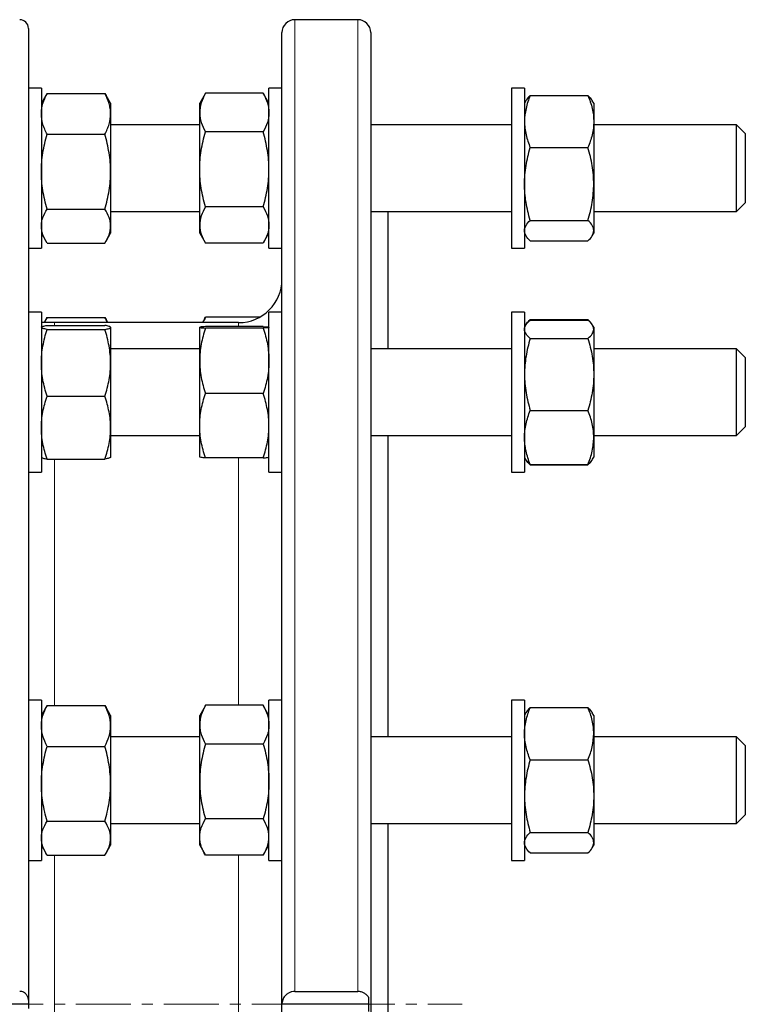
# Model space of a CAD drawing. Header units: millimetres. Extents: x 108 to 1084, y 38 to 949.
# Tile 9 of 9: x 916 to 1084, y 707 to 935. Entities that reach past the tile are written whole.
import ezdxf

# ---------------------------------------------------------------- set-up
doc = ezdxf.new("R2010")
doc.units = ezdxf.units.MM
doc.linetypes.add('CENTERX2', pattern=[20.32, 12.7, -2.54, 2.54, -2.54])
doc.layers.add('FORMAT', color=7, linetype='Continuous')

msp = doc.modelspace()

# ---------------------------------------------------------------- linework, layer by layer
at = {"color": 7, "linetype": 'Continuous', "lineweight": 25}
for p, q in [((994.07, 934.51), (979.57, 934.51)), ((918.01, 932.51), (918.01, 708)), ((976.57, 707.01), (976.57, 931.51)), ((997.07, 931.51), (997.07, 707.01)), ((921.01, 918.69), (918.01, 918.69)), ((921.01, 918.69), (921.01, 881.69)), ((922.06, 917.01), (921.01, 915.19)), ((922.35, 917.49), (922.06, 917.01)), ((922.35, 917.49), (935.67, 917.49)), ((935.67, 917.49), (935.95, 917.01)), ((937.01, 915.19), (935.96, 917.01)), ((958.81, 917.34), (957.57, 915.19)), ((958.82, 917.33), (958.91, 917.51)), ((972.23, 917.51), (958.91, 917.51)), ((972.33, 917.33), (972.23, 917.51)), ((973.57, 915.19), (972.33, 917.34)), ((976.57, 918.69), (973.57, 918.69)), ((973.57, 881.69), (973.57, 918.69)), ((1032.57, 918.69), (1029.57, 918.69)), ((1029.57, 918.69), (1029.57, 881.69)), ((1032.57, 918.69), (1032.57, 881.69)), ((1033.91, 916.99), (1047.23, 916.99)), ((937.01, 915.19), (937.01, 912.76)), ((957.57, 913.04), (957.57, 915.19)), ((1032.92, 915.79), (1032.57, 915.19)), ((1048.57, 915.19), (1048.23, 915.79)), ((1048.57, 915.19), (1048.57, 910.97)), ((937.01, 912.76), (937.01, 899.38)), ((957.57, 899.92), (957.57, 913.04)), ((957.57, 910.19), (937.01, 910.19)), ((1029.57, 910.19), (997.07, 910.19)), ((1048.57, 910.97), (1048.57, 896.54)), ((1081.57, 910.19), (1048.57, 910.19)), ((1083.57, 908.19), (1081.57, 910.19)), ((1081.57, 895.48), (1081.57, 910.19)), ((922.35, 908.03), (935.67, 908.03)), ((972.23, 908.57), (958.91, 908.57)), ((1083.57, 908.19), (1083.57, 896.42)), ((1033.91, 904.94), (1047.23, 904.94)), ((937.01, 899.38), (937.01, 886.81)), ((957.57, 887.07), (957.57, 899.92)), ((1048.57, 896.54), (1048.57, 885.77)), ((1083.57, 896.42), (1083.57, 892.19)), ((1081.57, 890.19), (1081.57, 895.48)), ((1081.57, 890.19), (1083.57, 892.19)), ((922.35, 890.73), (935.67, 890.73)), ((937.01, 890.19), (957.57, 890.19)), ((972.23, 891.26), (958.91, 891.26)), ((997.07, 890.19), (1029.57, 890.19)), ((1001.07, 858.43), (1001.07, 890.19)), ((1048.57, 890.19), (1081.57, 890.19)), ((1033.91, 888.14), (1047.23, 888.14)), ((921.01, 885.19), (922.06, 883.37)), ((935.96, 883.37), (937.01, 885.19)), ((937.01, 886.81), (937.01, 885.19)), ((957.57, 885.19), (957.57, 887.07)), ((957.57, 885.19), (958.81, 883.05)), ((972.33, 883.05), (973.57, 885.19)), ((1032.57, 885.19), (1032.92, 884.59)), ((1048.23, 884.59), (1048.57, 885.19)), ((1048.57, 885.77), (1048.57, 885.19)), ((922.35, 882.9), (935.67, 882.9)), ((972.23, 882.87), (958.91, 882.87)), ((1033.91, 883.39), (1047.23, 883.39)), ((918.01, 881.69), (921.01, 881.69)), ((973.57, 881.69), (976.57, 881.69)), ((1029.57, 881.69), (1032.57, 881.69)), ((921.01, 866.93), (918.01, 866.93)), ((921.01, 866.93), (921.01, 829.93)), ((976.57, 866.93), (973.57, 866.93)), ((973.57, 829.93), (973.57, 866.93)), ((1032.57, 866.93), (1029.57, 866.93)), ((1029.57, 866.93), (1029.57, 865.02)), ((1032.57, 866.93), (1032.57, 865.02)), ((924.07, 864.51), (921.01, 864.51)), ((922.06, 865.25), (921.63, 864.51)), ((922.35, 865.72), (922.06, 865.25)), ((922.35, 865.72), (935.67, 865.72)), ((966.57, 864.51), (924.07, 864.51)), ((935.67, 865.72), (935.96, 865.25)), ((936.39, 864.51), (935.96, 865.25)), ((958.81, 865.57), (958.19, 864.51)), ((958.82, 865.57), (958.91, 865.75)), ((971.39, 865.75), (958.91, 865.75)), ((1029.57, 865.02), (1029.57, 829.93)), ((1032.57, 865.02), (1032.57, 829.93)), ((1033.83, 865.01), (1033.91, 865.23)), ((1033.91, 865.23), (1047.23, 865.23)), ((1033.91, 865.08), (1047.23, 865.08)), ((1047.31, 865.01), (1047.23, 865.23)), ((921.02, 863.45), (921.01, 863.43)), ((922.35, 863.88), (935.67, 863.88)), ((922.35, 862.94), (935.67, 862.94)), ((937.01, 863.43), (937, 863.45)), ((937.01, 863.43), (937.01, 863.41)), ((937.01, 863.41), (937.01, 855.21)), ((957.57, 855.69), (957.57, 863.43)), ((972.23, 863.59), (958.91, 863.59)), ((972.23, 863.27), (958.91, 863.27)), ((1032.84, 863.9), (1032.57, 863.43)), ((1048.57, 863.43), (1048.3, 863.9)), ((1048.57, 863.43), (1048.57, 862.98)), ((1048.57, 862.98), (1048.57, 852.54)), ((1033.91, 860.87), (1047.23, 860.87)), ((957.57, 858.43), (937.01, 858.43)), ((1029.57, 858.43), (997.07, 858.43)), ((1081.57, 858.43), (1048.57, 858.43)), ((1083.57, 856.43), (1081.57, 858.43)), ((1081.57, 839.94), (1081.57, 858.43)), ((957.57, 840.69), (957.57, 855.69)), ((1083.57, 856.43), (1083.57, 841.63)), ((937.01, 855.21), (937.01, 840.23)), ((1048.57, 852.54), (1048.57, 837.99)), ((922.35, 847.49), (935.67, 847.49)), ((972.23, 848.11), (958.91, 848.11)), ((1033.91, 844.21), (1047.23, 844.21)), ((937.01, 840.23), (937.01, 833.43)), ((957.57, 833.43), (957.57, 840.69)), ((1081.57, 838.43), (1083.57, 840.43)), ((1081.57, 838.43), (1081.57, 839.94)), ((1083.57, 841.63), (1083.57, 840.43)), ((937.01, 838.43), (957.57, 838.43)), ((997.07, 838.43), (1029.57, 838.43)), ((1001.07, 768.77), (1001.07, 838.43)), ((1048.57, 838.43), (1081.57, 838.43)), ((1048.57, 837.99), (1048.57, 833.43)), ((921.01, 833.43), (921.02, 833.4)), ((922.35, 832.98), (935.67, 832.98)), ((937, 833.4), (937.01, 833.43)), ((972.23, 833.27), (958.91, 833.27)), ((1032.57, 833.43), (1032.84, 832.96)), ((1032.84, 832.96), (1032.92, 832.83)), ((1048.22, 832.83), (1048.3, 832.96)), ((1048.3, 832.96), (1048.57, 833.43)), ((1033.91, 831.77), (1047.23, 831.77)), ((1033.91, 831.63), (1047.23, 831.63)), ((918.01, 829.93), (921.01, 829.93)), ((973.57, 829.93), (976.57, 829.93)), ((1029.57, 829.93), (1032.57, 829.93)), ((921.01, 777.27), (918.01, 777.27)), ((921.01, 777.27), (921.01, 740.27)), ((922.35, 776.07), (922.06, 775.59)), ((922.35, 776.07), (935.67, 776.07)), ((935.67, 776.07), (935.95, 775.59)), ((958.81, 775.91), (957.57, 773.77)), ((958.81, 775.91), (958.91, 776.09)), ((972.23, 776.09), (958.91, 776.09)), ((972.33, 775.91), (972.23, 776.09)), ((973.57, 773.77), (972.33, 775.91)), ((976.57, 777.27), (973.57, 777.27)), ((973.57, 776.07), (973.57, 777.27)), ((973.57, 740.27), (973.57, 776.07)), ((1032.57, 777.27), (1029.57, 777.27)), ((1029.57, 777.27), (1029.57, 769.04)), ((1032.57, 777.27), (1032.57, 769.04)), ((922.06, 775.59), (921.01, 773.77)), ((937.01, 773.77), (935.96, 775.59)), ((937.01, 773.77), (937.01, 771.34)), ((957.57, 771.62), (957.57, 773.77)), ((1032.92, 774.37), (1032.57, 773.77)), ((1033.91, 775.57), (1047.23, 775.57)), ((1048.57, 773.77), (1048.23, 774.37)), ((1048.57, 773.77), (1048.57, 769.55)), ((937.01, 771.34), (937.01, 757.96)), ((957.57, 758.49), (957.57, 771.62)), ((1029.57, 769.04), (1029.57, 740.27)), ((1032.57, 769.04), (1032.57, 740.27)), ((1048.57, 769.55), (1048.57, 755.12)), ((957.57, 768.77), (937.01, 768.77)), ((972.23, 767.15), (958.91, 767.15)), ((1029.57, 768.77), (997.07, 768.77)), ((1081.57, 768.77), (1048.57, 768.77)), ((1083.57, 766.77), (1081.57, 768.77)), ((1081.57, 748.77), (1081.57, 768.77)), ((1083.57, 766.77), (1083.57, 750.77)), ((922.35, 766.6), (935.67, 766.6)), ((1033.91, 763.52), (1047.23, 763.52)), ((937.01, 757.96), (937.01, 745.39)), ((957.57, 745.64), (957.57, 758.49)), ((1048.57, 755.12), (1048.57, 744.35)), ((1081.57, 748.77), (1083.57, 750.77)), ((1083.57, 750.77), (1083.57, 750.77)), ((922.35, 749.31), (935.67, 749.31)), ((937.01, 748.77), (957.57, 748.77)), ((972.23, 749.84), (958.91, 749.84)), ((997.07, 748.77), (1029.57, 748.77)), ((1001.07, 707.01), (1001.07, 748.77)), ((1048.57, 748.77), (1081.57, 748.77)), ((1033.91, 746.72), (1047.23, 746.72)), ((937.01, 745.39), (937.01, 743.77)), ((957.57, 743.77), (957.57, 745.64)), ((1048.57, 744.35), (1048.57, 743.77)), ((921.01, 743.77), (922.06, 741.95)), ((935.96, 741.95), (937.01, 743.77)), ((957.57, 743.77), (958.81, 741.63)), ((972.33, 741.63), (973.57, 743.77)), ((1032.57, 743.77), (1032.92, 743.17)), ((1033.91, 741.97), (1047.23, 741.97)), ((1048.23, 743.17), (1048.57, 743.77)), ((918.01, 740.27), (921.01, 740.27)), ((922.35, 741.48), (935.67, 741.48)), ((972.23, 741.45), (958.91, 741.45)), ((973.57, 740.27), (976.57, 740.27)), ((1029.57, 740.27), (1032.57, 740.27)), ((979.57, 709.99), (994.07, 709.99)), ((918.01, 708), (918.01, 707.01)), ((996.57, 708.66), (996.57, 705.35)), ((918.01, 707.01), (904.01, 707.01)), ((918.01, 707.01), (918.01, 706.01)), ((996.57, 707.01), (976.57, 707.01)), ((976.57, 482.51), (976.57, 707.01)), ((997.07, 707.01), (997.07, 482.51)), ((1001.07, 665.24), (1001.07, 707.01))]:
    msp.add_line(p, q, dxfattribs=at)
at = {"color": 8, "linetype": 'Continuous', "lineweight": 18}
for p, q in [((979.57, 934.51), (979.57, 709.99)), ((994.07, 709.99), (994.07, 934.51)), ((924.07, 864.51), (924.07, 863.88)), ((966.57, 863.59), (966.57, 864.51)), ((924.07, 832.98), (924.07, 776.07)), ((966.57, 776.09), (966.57, 833.27)), ((924.07, 741.48), (924.07, 670.69)), ((966.57, 670.4), (966.57, 741.45))]:
    msp.add_line(p, q, dxfattribs=at)
at = {"color": 7, "linetype": 'Continuous', "lineweight": 25}
for centre, radius, start, end in [((916.01, 932.51), 2, 360, 90), ((979.57, 931.51), 3, 90, 180), ((994.07, 931.51), 3, 0, 90), ((966.57, 874.51), 10, 270, 0)]:
    msp.add_arc(centre, radius, start, end, dxfattribs=at)
for points, knots in [([(921.01, 912.76), (921.01, 913.16), (921.04, 913.56), (921.16, 914.36), (921.26, 914.76), (921.61, 915.95), (921.94, 916.72), (922.35, 917.49)], [0, 0, 0, 0, 0.25, 0.25, 0.5, 0.5, 1, 1, 1, 1]), ([(937.01, 912.76), (937.01, 913.16), (936.98, 913.56), (936.85, 914.36), (936.76, 914.76), (936.41, 915.95), (936.07, 916.72), (935.67, 917.49)], [0, 0, 0, 0, 0.25, 0.25, 0.5, 0.5, 1, 1, 1, 1]), ([(958.91, 917.51), (958.5, 916.78), (958.17, 916.04), (957.7, 914.55), (957.57, 913.8), (957.57, 913.04)], [0, 0, 0, 0, 0.5, 0.5, 1, 1, 1, 1]), ([(972.23, 917.51), (972.64, 916.78), (972.98, 916.04), (973.44, 914.55), (973.57, 913.8), (973.57, 913.04)], [0, 0, 0, 0, 0.5, 0.5, 1, 1, 1, 1]), ([(1033.91, 916.99), (1033.71, 916.5), (1033.52, 916.01), (1033.19, 915.01), (1033.05, 914.51), (1032.7, 913), (1032.57, 911.98), (1032.57, 910.97)], [0, 0, 0, 0, 0.25, 0.25, 0.5, 0.5, 1, 1, 1, 1]), ([(1033.91, 916.99), (1033.78, 916.86), (1033.52, 916.61), (1033.2, 916.22), (1033, 915.95), (1032.93, 915.8), (1032.92, 915.79)], [0, 0, 0, 0, 0.322847, 0.645786, 0.968557, 1, 1, 1, 1]), ([(1047.23, 916.99), (1047.43, 916.5), (1047.62, 916.01), (1047.95, 915.01), (1048.1, 914.51), (1048.45, 913), (1048.57, 911.98), (1048.57, 910.97)], [0, 0, 0, 0, 0.25, 0.25, 0.5, 0.5, 1, 1, 1, 1]), ([(1047.23, 916.99), (1047.36, 916.86), (1047.62, 916.61), (1047.94, 916.22), (1048.15, 915.95), (1048.22, 915.8), (1048.22, 915.79)], [0, 0, 0, 0, 0.322847, 0.645786, 0.968557, 1, 1, 1, 1]), ([(922.35, 908.03), (922.15, 908.41), (921.96, 908.8), (921.63, 909.58), (921.48, 909.98), (921.14, 911.16), (921.01, 911.96), (921.01, 912.76)], [0, 0, 0, 0, 0.25, 0.25, 0.5, 0.5, 1, 1, 1, 1]), ([(935.67, 908.03), (935.87, 908.41), (936.06, 908.8), (936.39, 909.58), (936.53, 909.98), (936.88, 911.16), (937.01, 911.96), (937.01, 912.76)], [0, 0, 0, 0, 0.25, 0.25, 0.5, 0.5, 1, 1, 1, 1]), ([(957.57, 913.04), (957.57, 912.66), (957.6, 912.28), (957.73, 911.53), (957.82, 911.15), (958.17, 910.04), (958.5, 909.3), (958.91, 908.57)], [0, 0, 0, 0, 0.25, 0.25, 0.5, 0.5, 1, 1, 1, 1]), ([(973.57, 913.04), (973.57, 912.66), (973.54, 912.28), (973.42, 911.53), (973.33, 911.15), (972.98, 910.04), (972.64, 909.3), (972.23, 908.57)], [0, 0, 0, 0, 0.25, 0.25, 0.5, 0.5, 1, 1, 1, 1]), ([(1032.57, 910.97), (1032.57, 910.46), (1032.6, 909.95), (1032.73, 908.92), (1032.82, 908.41), (1033.17, 906.9), (1033.51, 905.92), (1033.91, 904.94)], [0, 0, 0, 0, 0.25, 0.25, 0.5, 0.5, 1, 1, 1, 1]), ([(1048.57, 910.97), (1048.57, 910.46), (1048.54, 909.95), (1048.42, 908.92), (1048.32, 908.41), (1047.97, 906.9), (1047.64, 905.92), (1047.23, 904.94)], [0, 0, 0, 0, 0.25, 0.25, 0.5, 0.5, 1, 1, 1, 1]), ([(921.01, 899.38), (921.01, 900.11), (921.04, 900.85), (921.16, 902.31), (921.25, 903.03), (921.6, 905.19), (921.94, 906.62), (922.35, 908.03)], [0, 0, 0, 0, 0.25, 0.25, 0.5, 0.5, 1, 1, 1, 1]), ([(937.01, 899.38), (937.01, 900.11), (936.98, 900.85), (936.86, 902.31), (936.76, 903.03), (936.41, 905.19), (936.08, 906.62), (935.67, 908.03)], [0, 0, 0, 0, 0.25, 0.25, 0.5, 0.5, 1, 1, 1, 1]), ([(957.57, 899.92), (957.57, 900.65), (957.6, 901.38), (957.73, 902.86), (957.82, 903.59), (958.17, 905.76), (958.51, 907.17), (958.91, 908.57)], [0, 0, 0, 0, 0.25, 0.25, 0.5, 0.5, 1, 1, 1, 1]), ([(973.57, 899.92), (973.57, 900.65), (973.54, 901.38), (973.42, 902.86), (973.32, 903.59), (972.97, 905.76), (972.64, 907.17), (972.23, 908.57)], [0, 0, 0, 0, 0.25, 0.25, 0.5, 0.5, 1, 1, 1, 1]), ([(1032.57, 896.54), (1032.57, 897.25), (1032.6, 897.97), (1032.73, 899.39), (1032.82, 900.09), (1033.17, 902.19), (1033.5, 903.57), (1033.91, 904.94)], [0, 0, 0, 0, 0.25, 0.25, 0.5, 0.5, 1, 1, 1, 1]), ([(1048.57, 896.54), (1048.57, 897.25), (1048.54, 897.97), (1048.42, 899.39), (1048.33, 900.09), (1047.98, 902.19), (1047.64, 903.57), (1047.23, 904.94)], [0, 0, 0, 0, 0.25, 0.25, 0.5, 0.5, 1, 1, 1, 1]), ([(922.35, 890.73), (921.94, 892.15), (921.6, 893.57), (921.14, 896.45), (921.01, 897.91), (921.01, 899.38)], [0, 0, 0, 0, 0.5, 0.5, 1, 1, 1, 1]), ([(935.67, 890.73), (936.08, 892.15), (936.42, 893.57), (936.88, 896.45), (937.01, 897.91), (937.01, 899.38)], [0, 0, 0, 0, 0.5, 0.5, 1, 1, 1, 1]), ([(958.91, 891.26), (958.71, 891.96), (958.52, 892.67), (958.19, 894.11), (958.05, 894.83), (957.7, 897), (957.57, 898.45), (957.57, 899.92)], [0, 0, 0, 0, 0.25, 0.25, 0.5, 0.5, 1, 1, 1, 1]), ([(972.23, 891.26), (972.43, 891.96), (972.62, 892.67), (972.95, 894.11), (973.1, 894.83), (973.45, 897), (973.57, 898.45), (973.57, 899.92)], [0, 0, 0, 0, 0.25, 0.25, 0.5, 0.5, 1, 1, 1, 1]), ([(1033.91, 888.14), (1033.5, 889.52), (1033.17, 890.9), (1032.7, 893.7), (1032.57, 895.11), (1032.57, 896.54)], [0, 0, 0, 0, 0.5, 0.5, 1, 1, 1, 1]), ([(1047.23, 888.14), (1047.64, 889.52), (1047.98, 890.9), (1048.44, 893.7), (1048.57, 895.11), (1048.57, 896.54)], [0, 0, 0, 0, 0.5, 0.5, 1, 1, 1, 1]), ([(921.01, 886.81), (921.01, 887.15), (921.04, 887.48), (921.16, 888.14), (921.25, 888.47), (921.6, 889.45), (921.94, 890.09), (922.35, 890.73)], [0, 0, 0, 0, 0.25, 0.25, 0.5, 0.5, 1, 1, 1, 1]), ([(937.01, 886.81), (937.01, 887.15), (936.98, 887.48), (936.86, 888.14), (936.76, 888.47), (936.41, 889.45), (936.08, 890.09), (935.67, 890.73)], [0, 0, 0, 0, 0.25, 0.25, 0.5, 0.5, 1, 1, 1, 1]), ([(958.91, 891.26), (958.5, 890.57), (958.17, 889.88), (957.7, 888.48), (957.57, 887.78), (957.57, 887.07)], [0, 0, 0, 0, 0.5, 0.5, 1, 1, 1, 1]), ([(972.23, 891.26), (972.64, 890.57), (972.98, 889.88), (973.44, 888.48), (973.57, 887.78), (973.57, 887.07)], [0, 0, 0, 0, 0.5, 0.5, 1, 1, 1, 1]), ([(1032.57, 885.77), (1032.57, 885.97), (1032.6, 886.17), (1032.73, 886.57), (1032.82, 886.77), (1033.17, 887.36), (1033.5, 887.75), (1033.91, 888.14)], [0, 0, 0, 0, 0.25, 0.25, 0.5, 0.5, 1, 1, 1, 1]), ([(1048.57, 885.77), (1048.57, 885.97), (1048.54, 886.17), (1048.42, 886.57), (1048.33, 886.77), (1047.98, 887.36), (1047.64, 887.75), (1047.23, 888.14)], [0, 0, 0, 0, 0.25, 0.25, 0.5, 0.5, 1, 1, 1, 1]), ([(922.35, 882.9), (921.94, 883.54), (921.6, 884.18), (921.14, 885.49), (921.01, 886.15), (921.01, 886.81)], [0, 0, 0, 0, 0.5, 0.5, 1, 1, 1, 1]), ([(935.67, 882.9), (936.08, 883.54), (936.42, 884.18), (936.88, 885.49), (937.01, 886.15), (937.01, 886.81)], [0, 0, 0, 0, 0.5, 0.5, 1, 1, 1, 1]), ([(957.57, 887.07), (957.57, 886.71), (957.6, 886.35), (957.73, 885.65), (957.82, 885.29), (958.17, 884.25), (958.5, 883.56), (958.91, 882.87)], [0, 0, 0, 0, 0.25, 0.25, 0.5, 0.5, 1, 1, 1, 1]), ([(973.57, 887.07), (973.57, 886.71), (973.54, 886.35), (973.42, 885.65), (973.33, 885.29), (972.98, 884.25), (972.64, 883.56), (972.23, 882.87)], [0, 0, 0, 0, 0.25, 0.25, 0.5, 0.5, 1, 1, 1, 1]), ([(1033.91, 883.39), (1033.5, 883.78), (1033.17, 884.17), (1032.7, 884.96), (1032.57, 885.36), (1032.57, 885.77)], [0, 0, 0, 0, 0.5, 0.5, 1, 1, 1, 1]), ([(1047.23, 883.39), (1047.64, 883.78), (1047.98, 884.17), (1048.44, 884.96), (1048.57, 885.36), (1048.57, 885.77)], [0, 0, 0, 0, 0.5, 0.5, 1, 1, 1, 1]), ([(921.78, 864.51), (921.79, 864.55), (921.94, 864.96), (922.16, 865.36), (922.35, 865.72)], [0, 0, 0, 0, 0.102913, 1, 1, 1, 1]), ([(936.24, 864.51), (936.22, 864.55), (936.07, 864.96), (935.86, 865.36), (935.67, 865.72)], [0, 0, 0, 0, 0.102913, 1, 1, 1, 1]), ([(958.3, 864.51), (958.37, 864.65), (958.54, 865.07), (958.76, 865.48), (958.91, 865.75)], [0, 0, 0, 0, 0.347709, 1, 1, 1, 1]), ([(1032.57, 862.98), (1032.57, 863.16), (1032.6, 863.34), (1032.73, 863.69), (1032.82, 863.87), (1033.17, 864.39), (1033.5, 864.74), (1033.91, 865.08)], [0, 0, 0, 0, 0.25, 0.25, 0.5, 0.5, 1, 1, 1, 1]), ([(1032.92, 864.03), (1032.99, 864.14), (1033.15, 864.4), (1033.48, 864.8), (1033.77, 865.09), (1033.91, 865.23)], [0, 0, 0, 0, 0.281115, 0.640541, 1, 1, 1, 1]), ([(1048.22, 864.03), (1048.15, 864.14), (1048, 864.4), (1047.66, 864.8), (1047.38, 865.09), (1047.23, 865.23)], [0, 0, 0, 0, 0.281115, 0.640541, 1, 1, 1, 1]), ([(1048.57, 862.98), (1048.57, 863.16), (1048.54, 863.34), (1048.42, 863.69), (1048.33, 863.87), (1047.98, 864.39), (1047.64, 864.74), (1047.23, 865.08)], [0, 0, 0, 0, 0.25, 0.25, 0.5, 0.5, 1, 1, 1, 1]), ([(922.35, 862.94), (921.94, 863.01), (921.6, 863.09), (921.14, 863.25), (921.01, 863.33), (921.01, 863.41)], [0, 0, 0, 0, 0.5, 0.5, 1, 1, 1, 1]), ([(921.01, 855.21), (921.01, 855.87), (921.04, 856.52), (921.16, 857.84), (921.26, 858.49), (921.61, 860.42), (921.94, 861.69), (922.35, 862.94)], [0, 0, 0, 0, 0.25, 0.25, 0.5, 0.5, 1, 1, 1, 1]), ([(921.03, 863.45), (921.04, 863.47), (921.07, 863.52), (921.21, 863.59), (921.44, 863.67), (921.8, 863.77), (922.17, 863.84), (922.35, 863.88)], [0, 0, 0, 0, 0.144324, 0.313679, 0.482946, 0.741448, 1, 1, 1, 1]), ([(937.01, 863.41), (937.01, 863.45), (936.98, 863.49), (936.86, 863.57), (936.76, 863.6), (936.41, 863.72), (936.08, 863.8), (935.67, 863.88)], [0, 0, 0, 0, 0.25, 0.25, 0.5, 0.5, 1, 1, 1, 1]), ([(935.67, 862.94), (936.08, 863.01), (936.42, 863.09), (936.88, 863.25), (937.01, 863.33), (937.01, 863.41)], [0, 0, 0, 0, 0.5, 0.5, 1, 1, 1, 1]), ([(937.01, 855.21), (937.01, 855.87), (936.98, 856.52), (936.85, 857.84), (936.76, 858.49), (936.41, 860.42), (936.07, 861.69), (935.67, 862.94)], [0, 0, 0, 0, 0.25, 0.25, 0.5, 0.5, 1, 1, 1, 1]), ([(958.91, 863.59), (958.5, 863.56), (958.17, 863.53), (957.7, 863.48), (957.57, 863.45), (957.57, 863.43)], [0, 0, 0, 0, 0.5, 0.5, 1, 1, 1, 1]), ([(957.57, 863.43), (957.57, 863.41), (957.6, 863.4), (957.73, 863.37), (957.82, 863.36), (958.17, 863.32), (958.5, 863.29), (958.91, 863.27)], [0, 0, 0, 0, 0.25, 0.25, 0.5, 0.5, 1, 1, 1, 1]), ([(958.91, 863.27), (958.5, 862.03), (958.17, 860.78), (957.7, 858.25), (957.57, 856.98), (957.57, 855.69)], [0, 0, 0, 0, 0.5, 0.5, 1, 1, 1, 1]), ([(972.23, 863.59), (972.64, 863.56), (972.98, 863.53), (973.44, 863.48), (973.57, 863.45), (973.57, 863.43)], [0, 0, 0, 0, 0.5, 0.5, 1, 1, 1, 1]), ([(973.57, 863.43), (973.57, 863.41), (973.54, 863.4), (973.42, 863.37), (973.33, 863.36), (972.98, 863.32), (972.64, 863.29), (972.23, 863.27)], [0, 0, 0, 0, 0.25, 0.25, 0.5, 0.5, 1, 1, 1, 1]), ([(972.23, 863.27), (972.64, 862.03), (972.98, 860.78), (973.44, 858.25), (973.57, 856.98), (973.57, 855.69)], [0, 0, 0, 0, 0.5, 0.5, 1, 1, 1, 1]), ([(1033.91, 860.87), (1033.5, 861.21), (1033.17, 861.56), (1032.7, 862.26), (1032.57, 862.62), (1032.57, 862.98)], [0, 0, 0, 0, 0.5, 0.5, 1, 1, 1, 1]), ([(1047.23, 860.87), (1047.64, 861.21), (1047.98, 861.56), (1048.44, 862.26), (1048.57, 862.62), (1048.57, 862.98)], [0, 0, 0, 0, 0.5, 0.5, 1, 1, 1, 1]), ([(1033.91, 860.87), (1033.71, 860.19), (1033.52, 859.51), (1033.19, 858.13), (1033.05, 857.43), (1032.7, 855.35), (1032.57, 853.95), (1032.57, 852.54)], [0, 0, 0, 0, 0.25, 0.25, 0.5, 0.5, 1, 1, 1, 1]), ([(1047.23, 860.87), (1047.43, 860.19), (1047.62, 859.51), (1047.95, 858.13), (1048.1, 857.43), (1048.45, 855.35), (1048.57, 853.95), (1048.57, 852.54)], [0, 0, 0, 0, 0.25, 0.25, 0.5, 0.5, 1, 1, 1, 1]), ([(957.57, 855.69), (957.57, 855.04), (957.6, 854.4), (957.73, 853.12), (957.82, 852.49), (958.17, 850.59), (958.5, 849.35), (958.91, 848.11)], [0, 0, 0, 0, 0.25, 0.25, 0.5, 0.5, 1, 1, 1, 1]), ([(973.57, 855.69), (973.57, 855.04), (973.54, 854.4), (973.42, 853.12), (973.33, 852.49), (972.98, 850.59), (972.64, 849.35), (972.23, 848.11)], [0, 0, 0, 0, 0.25, 0.25, 0.5, 0.5, 1, 1, 1, 1]), ([(922.35, 847.49), (922.15, 848.12), (921.96, 848.75), (921.63, 850.03), (921.48, 850.68), (921.14, 852.61), (921.01, 853.91), (921.01, 855.21)], [0, 0, 0, 0, 0.25, 0.25, 0.5, 0.5, 1, 1, 1, 1]), ([(935.67, 847.49), (935.87, 848.12), (936.06, 848.75), (936.39, 850.03), (936.53, 850.68), (936.88, 852.61), (937.01, 853.91), (937.01, 855.21)], [0, 0, 0, 0, 0.25, 0.25, 0.5, 0.5, 1, 1, 1, 1]), ([(1032.57, 852.54), (1032.57, 851.84), (1032.6, 851.13), (1032.73, 849.71), (1032.82, 849.01), (1033.17, 846.92), (1033.51, 845.56), (1033.91, 844.21)], [0, 0, 0, 0, 0.25, 0.25, 0.5, 0.5, 1, 1, 1, 1]), ([(1048.57, 852.54), (1048.57, 851.84), (1048.54, 851.13), (1048.42, 849.71), (1048.32, 849.01), (1047.97, 846.92), (1047.64, 845.56), (1047.23, 844.21)], [0, 0, 0, 0, 0.25, 0.25, 0.5, 0.5, 1, 1, 1, 1]), ([(921.01, 840.23), (921.01, 840.85), (921.04, 841.47), (921.16, 842.69), (921.25, 843.3), (921.6, 845.11), (921.94, 846.31), (922.35, 847.49)], [0, 0, 0, 0, 0.25, 0.25, 0.5, 0.5, 1, 1, 1, 1]), ([(937.01, 840.23), (937.01, 840.85), (936.98, 841.47), (936.86, 842.69), (936.76, 843.3), (936.41, 845.11), (936.08, 846.31), (935.67, 847.49)], [0, 0, 0, 0, 0.25, 0.25, 0.5, 0.5, 1, 1, 1, 1]), ([(957.57, 840.69), (957.57, 841.32), (957.6, 841.95), (957.73, 843.21), (957.82, 843.84), (958.17, 845.69), (958.51, 846.91), (958.91, 848.11)], [0, 0, 0, 0, 0.25, 0.25, 0.5, 0.5, 1, 1, 1, 1]), ([(973.57, 840.69), (973.57, 841.32), (973.54, 841.95), (973.42, 843.21), (973.32, 843.84), (972.97, 845.69), (972.64, 846.91), (972.23, 848.11)], [0, 0, 0, 0, 0.25, 0.25, 0.5, 0.5, 1, 1, 1, 1]), ([(1032.57, 837.99), (1032.57, 838.52), (1032.6, 839.05), (1032.73, 840.1), (1032.82, 840.62), (1033.17, 842.17), (1033.5, 843.2), (1033.91, 844.21)], [0, 0, 0, 0, 0.25, 0.25, 0.5, 0.5, 1, 1, 1, 1]), ([(1048.57, 837.99), (1048.57, 838.52), (1048.54, 839.05), (1048.42, 840.1), (1048.33, 840.62), (1047.98, 842.17), (1047.64, 843.2), (1047.23, 844.21)], [0, 0, 0, 0, 0.25, 0.25, 0.5, 0.5, 1, 1, 1, 1]), ([(922.35, 832.98), (921.94, 834.17), (921.6, 835.36), (921.14, 837.78), (921.01, 839), (921.01, 840.23)], [0, 0, 0, 0, 0.5, 0.5, 1, 1, 1, 1]), ([(935.67, 832.98), (936.08, 834.17), (936.42, 835.36), (936.88, 837.78), (937.01, 839), (937.01, 840.23)], [0, 0, 0, 0, 0.5, 0.5, 1, 1, 1, 1]), ([(958.91, 833.27), (958.71, 833.87), (958.52, 834.48), (958.19, 835.71), (958.05, 836.33), (957.7, 838.19), (957.57, 839.44), (957.57, 840.69)], [0, 0, 0, 0, 0.25, 0.25, 0.5, 0.5, 1, 1, 1, 1]), ([(972.23, 833.27), (972.43, 833.87), (972.62, 834.48), (972.95, 835.71), (973.1, 836.33), (973.45, 838.19), (973.57, 839.44), (973.57, 840.69)], [0, 0, 0, 0, 0.25, 0.25, 0.5, 0.5, 1, 1, 1, 1]), ([(1033.91, 831.77), (1033.5, 832.79), (1033.17, 833.81), (1032.7, 835.89), (1032.57, 836.93), (1032.57, 837.99)], [0, 0, 0, 0, 0.5, 0.5, 1, 1, 1, 1]), ([(1047.23, 831.77), (1047.64, 832.79), (1047.98, 833.81), (1048.44, 835.89), (1048.57, 836.93), (1048.57, 837.99)], [0, 0, 0, 0, 0.5, 0.5, 1, 1, 1, 1]), ([(921.03, 833.41), (921.04, 833.39), (921.07, 833.34), (921.21, 833.27), (921.44, 833.19), (921.8, 833.09), (922.17, 833.02), (922.35, 832.98)], [0, 0, 0, 0, 0.144324, 0.313679, 0.482946, 0.741448, 1, 1, 1, 1]), ([(936.99, 833.41), (936.98, 833.39), (936.94, 833.34), (936.81, 833.27), (936.58, 833.19), (936.22, 833.09), (935.85, 833.02), (935.67, 832.98)], [0, 0, 0, 0, 0.144324, 0.313679, 0.482946, 0.741448, 1, 1, 1, 1]), ([(958.91, 833.27), (958.5, 833.3), (958.17, 833.32), (957.7, 833.38), (957.57, 833.4), (957.57, 833.43)], [0, 0, 0, 0, 0.5, 0.5, 1, 1, 1, 1]), ([(972.23, 833.27), (972.64, 833.3), (972.98, 833.32), (973.44, 833.38), (973.57, 833.4), (973.57, 833.43)], [0, 0, 0, 0, 0.5, 0.5, 1, 1, 1, 1]), ([(1032.85, 832.96), (1032.89, 832.89), (1033.03, 832.65), (1033.37, 832.26), (1033.73, 831.93), (1033.91, 831.77)], [0, 0, 0, 0, 0.177577, 0.588749, 1, 1, 1, 1]), ([(1033.91, 831.63), (1033.81, 831.73), (1033.61, 831.93), (1033.3, 832.27), (1033.06, 832.57), (1032.96, 832.77), (1032.93, 832.83)], [0, 0, 0, 0, 0.251404, 0.502998, 0.863993, 1, 1, 1, 1]), ([(1048.3, 832.96), (1048.25, 832.89), (1048.12, 832.65), (1047.78, 832.26), (1047.41, 831.93), (1047.23, 831.77)], [0, 0, 0, 0, 0.177577, 0.588749, 1, 1, 1, 1]), ([(1047.23, 831.63), (1047.33, 831.73), (1047.54, 831.93), (1047.84, 832.27), (1048.08, 832.57), (1048.19, 832.77), (1048.22, 832.83)], [0, 0, 0, 0, 0.251404, 0.502998, 0.863993, 1, 1, 1, 1]), ([(921.01, 771.34), (921.01, 771.74), (921.04, 772.14), (921.16, 772.94), (921.25, 773.33), (921.6, 774.52), (921.94, 775.29), (922.35, 776.07)], [0, 0, 0, 0, 0.25, 0.25, 0.5, 0.5, 1, 1, 1, 1]), ([(937.01, 771.34), (937.01, 771.74), (936.98, 772.14), (936.86, 772.94), (936.76, 773.33), (936.41, 774.52), (936.08, 775.29), (935.67, 776.07)], [0, 0, 0, 0, 0.25, 0.25, 0.5, 0.5, 1, 1, 1, 1]), ([(958.91, 776.09), (958.5, 775.36), (958.17, 774.62), (957.7, 773.13), (957.57, 772.38), (957.57, 771.62)], [0, 0, 0, 0, 0.5, 0.5, 1, 1, 1, 1]), ([(972.23, 776.09), (972.64, 775.36), (972.98, 774.62), (973.44, 773.13), (973.57, 772.38), (973.57, 771.62)], [0, 0, 0, 0, 0.5, 0.5, 1, 1, 1, 1]), ([(1032.57, 769.55), (1032.57, 770.06), (1032.6, 770.57), (1032.73, 771.59), (1032.82, 772.09), (1033.17, 773.6), (1033.5, 774.59), (1033.91, 775.57)], [0, 0, 0, 0, 0.25, 0.25, 0.5, 0.5, 1, 1, 1, 1]), ([(1033.91, 775.57), (1033.78, 775.44), (1033.52, 775.19), (1033.2, 774.8), (1033, 774.53), (1032.93, 774.38), (1032.92, 774.37)], [0, 0, 0, 0, 0.3228475, 0.6457864, 0.968557, 1, 1, 1, 1]), ([(1048.57, 769.55), (1048.57, 770.06), (1048.54, 770.57), (1048.42, 771.59), (1048.33, 772.09), (1047.98, 773.6), (1047.64, 774.59), (1047.23, 775.57)], [0, 0, 0, 0, 0.25, 0.25, 0.5, 0.5, 1, 1, 1, 1]), ([(1047.23, 775.57), (1047.36, 775.44), (1047.62, 775.19), (1047.94, 774.8), (1048.15, 774.53), (1048.22, 774.38), (1048.22, 774.37)], [0, 0, 0, 0, 0.322847, 0.645786, 0.968557, 1, 1, 1, 1]), ([(922.35, 766.6), (921.94, 767.38), (921.6, 768.16), (921.14, 769.73), (921.01, 770.53), (921.01, 771.34)], [0, 0, 0, 0, 0.5, 0.5, 1, 1, 1, 1]), ([(935.67, 766.6), (936.08, 767.38), (936.42, 768.16), (936.88, 769.73), (937.01, 770.53), (937.01, 771.34)], [0, 0, 0, 0, 0.5, 0.5, 1, 1, 1, 1]), ([(957.57, 771.62), (957.57, 771.24), (957.6, 770.86), (957.73, 770.11), (957.82, 769.73), (958.17, 768.62), (958.5, 767.88), (958.91, 767.15)], [0, 0, 0, 0, 0.25, 0.25, 0.5, 0.5, 1, 1, 1, 1]), ([(973.57, 771.62), (973.57, 771.24), (973.54, 770.86), (973.42, 770.11), (973.33, 769.73), (972.98, 768.62), (972.64, 767.88), (972.23, 767.15)], [0, 0, 0, 0, 0.25, 0.25, 0.5, 0.5, 1, 1, 1, 1]), ([(1033.91, 763.52), (1033.5, 764.51), (1033.17, 765.5), (1032.7, 767.51), (1032.57, 768.52), (1032.57, 769.55)], [0, 0, 0, 0, 0.5, 0.5, 1, 1, 1, 1]), ([(1047.23, 763.52), (1047.64, 764.51), (1047.98, 765.5), (1048.44, 767.51), (1048.57, 768.52), (1048.57, 769.55)], [0, 0, 0, 0, 0.5, 0.5, 1, 1, 1, 1]), ([(958.91, 767.15), (958.5, 765.74), (958.17, 764.31), (957.7, 761.43), (957.57, 759.97), (957.57, 758.49)], [0, 0, 0, 0, 0.5, 0.5, 1, 1, 1, 1]), ([(972.23, 767.15), (972.64, 765.74), (972.98, 764.31), (973.44, 761.43), (973.57, 759.97), (973.57, 758.49)], [0, 0, 0, 0, 0.5, 0.5, 1, 1, 1, 1]), ([(921.01, 757.96), (921.01, 758.69), (921.04, 759.42), (921.16, 760.89), (921.26, 761.62), (921.61, 763.79), (921.94, 765.21), (922.35, 766.6)], [0, 0, 0, 0, 0.25, 0.25, 0.5, 0.5, 1, 1, 1, 1]), ([(937.01, 757.96), (937.01, 758.69), (936.98, 759.42), (936.85, 760.89), (936.76, 761.62), (936.41, 763.79), (936.07, 765.21), (935.67, 766.6)], [0, 0, 0, 0, 0.25, 0.25, 0.5, 0.5, 1, 1, 1, 1]), ([(1033.91, 763.52), (1033.71, 762.84), (1033.52, 762.15), (1033.19, 760.75), (1033.05, 760.05), (1032.7, 757.95), (1032.57, 756.54), (1032.57, 755.12)], [0, 0, 0, 0, 0.25, 0.25, 0.5, 0.5, 1, 1, 1, 1]), ([(1047.23, 763.52), (1047.43, 762.84), (1047.62, 762.15), (1047.95, 760.75), (1048.1, 760.05), (1048.45, 757.95), (1048.57, 756.54), (1048.57, 755.12)], [0, 0, 0, 0, 0.25, 0.25, 0.5, 0.5, 1, 1, 1, 1]), ([(922.35, 749.31), (922.15, 750.01), (921.96, 750.72), (921.63, 752.16), (921.48, 752.88), (921.14, 755.04), (921.01, 756.5), (921.01, 757.96)], [0, 0, 0, 0, 0.25, 0.25, 0.5, 0.5, 1, 1, 1, 1]), ([(935.67, 749.31), (935.87, 750.01), (936.06, 750.72), (936.39, 752.16), (936.53, 752.88), (936.88, 755.04), (937.01, 756.5), (937.01, 757.96)], [0, 0, 0, 0, 0.25, 0.25, 0.5, 0.5, 1, 1, 1, 1]), ([(957.57, 758.49), (957.57, 757.76), (957.6, 757.02), (957.73, 755.56), (957.82, 754.84), (958.17, 752.67), (958.5, 751.25), (958.91, 749.84)], [0, 0, 0, 0, 0.25, 0.25, 0.5, 0.5, 1, 1, 1, 1]), ([(973.57, 758.49), (973.57, 757.76), (973.54, 757.02), (973.42, 755.56), (973.33, 754.84), (972.98, 752.67), (972.64, 751.25), (972.23, 749.84)], [0, 0, 0, 0, 0.25, 0.25, 0.5, 0.5, 1, 1, 1, 1]), ([(1032.57, 755.12), (1032.57, 754.41), (1032.6, 753.7), (1032.73, 752.27), (1032.82, 751.56), (1033.17, 749.45), (1033.51, 748.08), (1033.91, 746.72)], [0, 0, 0, 0, 0.25, 0.25, 0.5, 0.5, 1, 1, 1, 1]), ([(1048.57, 755.12), (1048.57, 754.41), (1048.54, 753.7), (1048.42, 752.27), (1048.32, 751.56), (1047.97, 749.45), (1047.64, 748.08), (1047.23, 746.72)], [0, 0, 0, 0, 0.25, 0.25, 0.5, 0.5, 1, 1, 1, 1]), ([(921.01, 745.39), (921.01, 745.73), (921.04, 746.06), (921.16, 746.72), (921.25, 747.05), (921.6, 748.03), (921.94, 748.67), (922.35, 749.31)], [0, 0, 0, 0, 0.25, 0.25, 0.5, 0.5, 1, 1, 1, 1]), ([(937.01, 745.39), (937.01, 745.73), (936.98, 746.06), (936.86, 746.72), (936.76, 747.05), (936.41, 748.03), (936.08, 748.67), (935.67, 749.31)], [0, 0, 0, 0, 0.25, 0.25, 0.5, 0.5, 1, 1, 1, 1]), ([(957.57, 745.64), (957.57, 746), (957.6, 746.35), (957.73, 747.07), (957.82, 747.42), (958.17, 748.47), (958.51, 749.16), (958.91, 749.84)], [0, 0, 0, 0, 0.25, 0.25, 0.5, 0.5, 1, 1, 1, 1]), ([(973.57, 745.64), (973.57, 746), (973.54, 746.35), (973.42, 747.07), (973.32, 747.42), (972.97, 748.47), (972.64, 749.16), (972.23, 749.84)], [0, 0, 0, 0, 0.25, 0.25, 0.5, 0.5, 1, 1, 1, 1]), ([(1032.57, 744.35), (1032.57, 744.55), (1032.6, 744.75), (1032.73, 745.15), (1032.82, 745.35), (1033.17, 745.94), (1033.5, 746.33), (1033.91, 746.72)], [0, 0, 0, 0, 0.25, 0.25, 0.5, 0.5, 1, 1, 1, 1]), ([(1048.57, 744.35), (1048.57, 744.55), (1048.54, 744.75), (1048.42, 745.15), (1048.33, 745.35), (1047.98, 745.94), (1047.64, 746.33), (1047.23, 746.72)], [0, 0, 0, 0, 0.25, 0.25, 0.5, 0.5, 1, 1, 1, 1]), ([(922.35, 741.48), (921.94, 742.12), (921.6, 742.76), (921.14, 744.07), (921.01, 744.73), (921.01, 745.39)], [0, 0, 0, 0, 0.5, 0.5, 1, 1, 1, 1]), ([(935.67, 741.48), (936.08, 742.12), (936.42, 742.76), (936.88, 744.07), (937.01, 744.73), (937.01, 745.39)], [0, 0, 0, 0, 0.5, 0.5, 1, 1, 1, 1]), ([(958.91, 741.45), (958.71, 741.79), (958.52, 742.14), (958.19, 742.83), (958.05, 743.18), (957.7, 744.23), (957.57, 744.94), (957.57, 745.64)], [0, 0, 0, 0, 0.25, 0.25, 0.5, 0.5, 1, 1, 1, 1]), ([(972.23, 741.45), (972.43, 741.79), (972.62, 742.14), (972.95, 742.83), (973.1, 743.18), (973.45, 744.23), (973.57, 744.94), (973.57, 745.64)], [0, 0, 0, 0, 0.25, 0.25, 0.5, 0.5, 1, 1, 1, 1]), ([(1033.91, 741.97), (1033.5, 742.36), (1033.17, 742.75), (1032.7, 743.54), (1032.57, 743.94), (1032.57, 744.35)], [0, 0, 0, 0, 0.5, 0.5, 1, 1, 1, 1]), ([(1047.23, 741.97), (1047.64, 742.36), (1047.98, 742.75), (1048.44, 743.54), (1048.57, 743.94), (1048.57, 744.35)], [0, 0, 0, 0, 0.5, 0.5, 1, 1, 1, 1]), ([(918.01, 708), (918.01, 708.12), (918, 708.23), (917.96, 708.45), (917.93, 708.56), (917.82, 708.88), (917.7, 709.09), (917.45, 709.38), (917.36, 709.47), (917.15, 709.64), (917.03, 709.72), (916.77, 709.84), (916.63, 709.9), (916.33, 709.97), (916.17, 709.99), (916.01, 709.99)], [0, 0, 0, 0, 0.125, 0.125, 0.25, 0.25, 0.5, 0.5, 0.625, 0.625, 0.75, 0.75, 0.875, 0.875, 1, 1, 1, 1]), ([(979.57, 709.99), (979.33, 709.99), (979.1, 709.96), (978.64, 709.85), (978.43, 709.77), (978.04, 709.58), (977.86, 709.47), (977.54, 709.22), (977.4, 709.08), (977.03, 708.64), (976.86, 708.33), (976.63, 707.68), (976.57, 707.34), (976.57, 707.01)], [0, 0, 0, 0, 0.125, 0.125, 0.25, 0.25, 0.375, 0.375, 0.5, 0.5, 0.75, 0.75, 1, 1, 1, 1]), ([(996.57, 708.66), (996.45, 708.84), (996.31, 709), (995.99, 709.31), (995.8, 709.46), (995.48, 709.64), (995.37, 709.7), (995.13, 709.8), (995.01, 709.84), (994.62, 709.95), (994.35, 709.99), (994.07, 709.99)], [0, 0, 0, 0, 0.25, 0.25, 0.5, 0.5, 0.625, 0.625, 0.75, 0.75, 1, 1, 1, 1])]:
    msp.add_open_spline(points, degree=3, knots=knots, dxfattribs=at)
at = {"layer": 'FORMAT', "linetype": 'CENTERX2', "lineweight": 18}
msp.add_line((786.77, 707.01), (1018.21, 707.01), dxfattribs=at)

doc.saveas('drawing.dxf')
